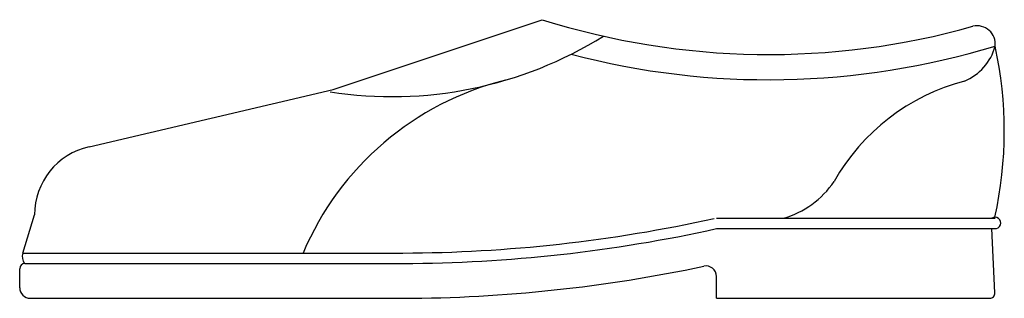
# Model space of a CAD drawing. Extents: x -0.239 to 0.043, y 0 to 0.08.
import ezdxf

# ---------------------------------------------------------------- set-up
doc = ezdxf.new("R2010")
doc.units = 0
doc.header["$MEASUREMENT"] = 0
doc.layers.get('0').update_dxf_attribs({"linetype": 'CONTINUOUS'})

msp = doc.modelspace()

# ---------------------------------------------------------------- linework, layer by layer
for p, q in [((-0.1492167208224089, 0.05999999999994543), (-0.08921672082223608, 0.07999999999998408)), ((-0.21930889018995, 0.04348030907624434), (-0.1492167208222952, 0.05999999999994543)), ((-0.2383015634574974, 0.01300780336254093), (-0.2349702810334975, 0.02395656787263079)), ((-0.03921672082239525, 0.02300780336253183), (0.04078327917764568, 0.02300780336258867)), ((-0.03921672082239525, 0.01999999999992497), (0.04078327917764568, 0.01999999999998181)), ((0.04070912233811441, 0.001564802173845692), (0.03983546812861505, 0.01999999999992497)), ((-0.2383015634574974, 0.01300780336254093), (-0.1292167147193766, 0.01300780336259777)), ((-0.239216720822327, 0.002999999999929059), (-0.239216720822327, 0.008505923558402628)), ((-0.2377226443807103, 0.009999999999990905), (-0.1292167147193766, 0.009999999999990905)), ((-0.03921672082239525, 0), (-0.03921672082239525, 0.006280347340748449)), ((-0.2362167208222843, -5.684341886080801e-14), (-0.1292167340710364, 0)), ((-0.03921672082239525, 0), (0.03921672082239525, -5.684341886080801e-14))]:
    msp.add_line(p, q)
for centre, radius, start, end in [((-0.02421672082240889, 0.2862499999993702), 0.2162499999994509, 252.5076754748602, 285.7348791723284), ((0.03562800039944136, 0.07305042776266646), 0.005193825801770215, 353.0151292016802, 103.3659270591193), ((-0.1324489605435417, 0.1730749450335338), 0.1151762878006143, 261.1760744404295, 301.8710700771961), ((-0.02421672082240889, 0.2862499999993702), 0.2234922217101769, 255.3033309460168, 286.9081242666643), ((0.02627689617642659, 0.07627022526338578), 0.01500894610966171, 292.1973338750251, 345.131156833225), ((-0.07086631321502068, 0.0480180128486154), 0.1142848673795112, 347.4912659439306, 12.32804791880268), ((-0.0791612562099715, -0.02031818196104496), 0.08547112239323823, 103.9637350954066, 157.0511442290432), ((0.04763925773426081, 0.00330295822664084), 0.06111941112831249, 104.8769248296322, 150.3309634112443), ((-0.2149702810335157, 0.02395656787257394), 0.02, 102.528807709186, 179.9999999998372), ((-0.02687747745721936, 0.04778159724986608), 0.02570505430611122, 285.4697714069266, 326.3993784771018), ((-0.1307206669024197, 0.4335355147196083), 0.4205303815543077, 270.2034525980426, 282.4769308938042), ((0.04074452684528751, 0.02163261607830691), 0.001633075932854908, 268.6402631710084, 122.6391453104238), ((-0.1307206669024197, 0.4335355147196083), 0.4235381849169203, 270.2034525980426, 282.4769308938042), ((-0.2351238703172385, 0.01192897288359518), 0.003355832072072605, 161.2475909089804, 215.0864745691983), ((-0.2377226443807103, 0.008505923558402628), 0.001494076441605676, 90.00000000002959, 179.9999999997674), ((-0.1307206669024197, 0.4235355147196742), 0.4235381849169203, 270.2034525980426, 281.9755114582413), ((-0.04221672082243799, 0.006280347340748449), 0.003, 0, 101.9755114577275), ((-0.2362167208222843, 0.002999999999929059), 0.003, 179.9999999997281, 270.0000000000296), ((0.03921672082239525, 0.001494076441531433), 0.001494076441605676, 270, 2.713248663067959)]:
    msp.add_arc(centre, radius, start, end)

doc.saveas('drawing.dxf')
